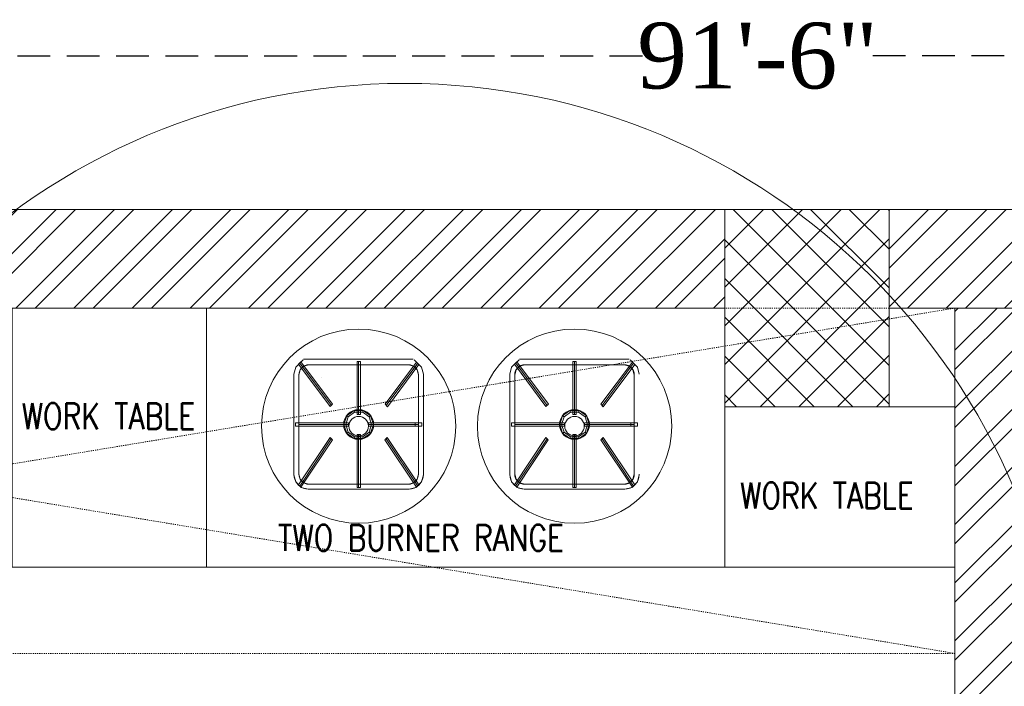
# Model space of a CAD drawing. Header units: inches. Extents: x 127277 to 158499, y 12149 to 20675.
# Tile 21 of 29: x 127785 to 127875, y 19625 to 19686. Entities that reach past the tile are written whole.
import ezdxf

# ---------------------------------------------------------------- set-up
doc = ezdxf.new("R2010")
doc.units = ezdxf.units.IN
doc.header["$MEASUREMENT"] = 0
doc.header["$PDMODE"] = 34
doc.linetypes.add('HIDDEN', pattern=[0.375, 0.25, -0.125])
for name, color, linetype, lineweight in [('00-GRIDTEXT', 1, 'Continuous', 13), ('KIT TEXT.', 5, 'Continuous', 5), ('PD_BRICK WALL_115', 134, 'Continuous', 30), ('PD_COLUMN', 2, 'Continuous', 60), ('PD_HATCH', 45, 'Continuous', 9), ('SH-SPRINKLAR', 1, 'Continuous', 0)]:
    doc.layers.add(name, color=color, linetype=linetype, lineweight=lineweight)
for name, color, linetype in [('KIT EQUIPMENT', 7, 'Continuous'), ('PD_DIMENSION', 101, 'Continuous'), ('PP-SPRINKLER', 1, 'Continuous')]:
    doc.layers.add(name, color=color, linetype=linetype)
doc.styles.add('ISO', font='isocp.shx', dxfattribs={"height": 250})
doc.styles.get("Standard").update_dxf_attribs({"font": 'times.ttf', "height": 4})
doc.dimstyles.new('Copy of MONTY-1', dxfattribs={"dimtxt": 6, "dimasz": 6, "dimexe": 1.625, "dimexo": 9.125, "dimgap": 0.09, "dimtad": 0, "dimdec": 1, "dimzin": 0, "dimdsep": 46, "dimlunit": 4, "dimtxsty": 'Standard', "dimblk": 'OBLIQUE', "dimcen": 1.125, "dimadec": 0, "dimazin": 0, "dimtfac": 1, "dimtdec": 1, "dimtofl": 0, "dimtmove": 0, "dimatfit": 3, "dimfxl": 7, "dimfxlon": 1, "dimtolj": 1, "dimtzin": 0, "dimlwe": 15, "dimarcsym": 1})

# ---------------------------------------------------------------- blocks, each defined once
blk = doc.blocks.new('A$C6E471120')
at = {"layer": 'KIT EQUIPMENT', "color": 251, "linetype": 'HIDDEN', "lineweight": 5, "ltscale": 0.025}
for p, q in [((0, -800), (-4838.7, 0)), ((-4838.7, -800), (0, 0))]:
    blk.add_line(p, q, dxfattribs=at)
at = {"layer": 'KIT EQUIPMENT', "color": 251, "lineweight": 5}
for p, q in [((-1509.8, -119.8, -370.3), (-1526.9, -136.9, -370.3)), ((-1517.5, -127.6, -1064.6), (-1444.5, -225.7, -717.4)), ((-1508.1, -134.4, -370.3), (-1516.5, -142.9, -370.3)), ((-1508.1, -134.4, -416.6), (-1516.5, -142.9, -416.6)), ((-1254.8, -118.3, -416.6), (-1509, -118.3, -416.6)), ((-1496.5, -131.3, -370.3), (-1508.1, -134.4, -370.3)), ((-1496.5, -131.3, -416.6), (-1508.1, -134.4, -416.6)), ((-1265.9, -131.3, -370.3), (-1496.5, -131.3, -370.3)), ((-1265.9, -131.3, -416.6), (-1496.5, -131.3, -416.6)), ((-1265.9, -131.3, -1064.6), (-1496.5, -131.3, -1064.6)), ((-1381.2, -246.6, -717.4), (-1381.2, -125.5, -1064.6)), ((-1317.5, -225.8, -717.4), (-1244.4, -127.7, -1064.6)), ((-1254.4, -134.4, -370.3), (-1265.9, -131.3, -370.3)), ((-1254.4, -134.4, -416.6), (-1265.9, -131.3, -416.6)), ((-1245.9, -142.9, -370.3), (-1254.4, -134.4, -370.3)), ((-1245.9, -142.9, -416.6), (-1254.4, -134.4, -416.6)), ((-1235.5, -136.9, -370.3), (-1252.7, -119.8, -370.3)), ((-1009.8, -119.8, -370.3), (-1026.9, -136.9, -370.3)), ((-1017.5, -127.6, -1064.6), (-944.5, -225.7, -717.4)), ((-1008.1, -134.4, -370.3), (-1016.5, -142.9, -370.3)), ((-1008.1, -134.4, -416.6), (-1016.5, -142.9, -416.6)), ((-754.8, -118.3, -416.6), (-1009, -118.3, -416.6)), ((-996.5, -131.3, -370.3), (-1008.1, -134.4, -370.3)), ((-996.5, -131.3, -416.6), (-1008.1, -134.4, -416.6)), ((-765.9, -131.3, -370.3), (-996.5, -131.3, -370.3)), ((-765.9, -131.3, -416.6), (-996.5, -131.3, -416.6)), ((-765.9, -131.3, -1064.6), (-996.5, -131.3, -1064.6)), ((-881.2, -246.6, -717.4), (-881.2, -125.5, -1064.6)), ((-817.5, -225.8, -717.4), (-744.4, -127.7, -1064.6)), ((-754.4, -134.4, -370.3), (-765.9, -131.3, -370.3)), ((-754.4, -134.4, -416.6), (-765.9, -131.3, -416.6)), ((-745.9, -142.9, -370.3), (-754.4, -134.4, -370.3)), ((-745.9, -142.9, -416.6), (-754.4, -134.4, -416.6)), ((-735.5, -136.9, -370.3), (-752.7, -119.8, -370.3)), ((-1526.9, -136.9, -370.3), (-1531.2, -152.9, -370.3)), ((-1531.2, -152.9, -370.3), (-1531.2, -386.6, 324)), ((-1531.2, -154.5, -1064.6), (-1531.2, -385, -370.3)), ((-1516.5, -142.9, -370.3), (-1519.6, -154.5, -370.3)), ((-1516.5, -142.9, -416.6), (-1519.6, -154.5, -416.6)), ((-1519.6, -154.5, -370.3), (-1519.6, -385, 324)), ((-1519.6, -154.5, -1064.6), (-1519.6, -385, -370.3)), ((-1242.8, -154.5, -370.3), (-1245.9, -142.9, -370.3)), ((-1242.8, -154.5, -416.6), (-1245.9, -142.9, -416.6)), ((-1242.8, -154.5, -1064.6), (-1242.8, -385, -370.3)), ((-1242.8, -154.5, -370.3), (-1242.8, -385, 324)), ((-1242.8, -385, 324), (-1242.8, -154.5, -370.3)), ((-1231.2, -152.9, -370.3), (-1235.5, -136.9, -370.3)), ((-1231.2, -386.6, 324), (-1231.2, -152.9, -370.3)), ((-1231.2, -152.9, -370.3), (-1231.2, -386.6, 324)), ((-1231.2, -385, -370.3), (-1231.2, -154.5, -1064.6)), ((-1231.2, -154.5, -1064.6), (-1231.2, -385, -370.3)), ((-1026.9, -136.9, -370.3), (-1031.2, -152.9, -370.3)), ((-1031.2, -152.9, -370.3), (-1031.2, -386.6, 324)), ((-1031.2, -154.5, -1064.6), (-1031.2, -385, -370.3)), ((-1016.5, -142.9, -370.3), (-1019.6, -154.5, -370.3)), ((-1016.5, -142.9, -416.6), (-1019.6, -154.5, -416.6)), ((-1019.6, -154.5, -370.3), (-1019.6, -385, 324)), ((-1019.6, -154.5, -1064.6), (-1019.6, -385, -370.3)), ((-742.8, -154.5, -370.3), (-745.9, -142.9, -370.3)), ((-742.8, -154.5, -416.6), (-745.9, -142.9, -416.6)), ((-742.8, -154.5, -1064.6), (-742.8, -385, -370.3)), ((-742.8, -154.5, -370.3), (-742.8, -385, 324)), ((-742.8, -385, 324), (-742.8, -154.5, -370.3)), ((-731.2, -152.9, -370.3), (-735.5, -136.9, -370.3)), ((-1405.5, -252.1, -46.3), (-1390.5, -241.2, -46.3)), ((-1390.5, -241.2, -46.3), (-1371.9, -241.2, -46.3)), ((-1371.9, -241.2, -46.3), (-1356.9, -252.1, -46.3)), ((-905.5, -252.1, -46.3), (-890.5, -241.2, -46.3)), ((-890.5, -241.2, -46.3), (-871.9, -241.2, -46.3)), ((-871.9, -241.2, -46.3), (-856.9, -252.1, -46.3)), ((-1404.4, -269.8, -717.4), (-1519.6, -269.8, -717.4)), ((-1411.3, -269.8, -46.3), (-1405.5, -252.1, -46.3)), ((-1405.5, -287.4, -46.3), (-1411.3, -269.8, -46.3)), ((-1242.8, -269.8, -717.4), (-1358.1, -269.8, -717.4)), ((-1356.9, -252.1, -46.3), (-1351.2, -269.8, -46.3)), ((-1351.2, -269.8, -46.3), (-1356.9, -287.4, -46.3)), ((-904.4, -269.8, -717.4), (-1019.6, -269.8, -717.4)), ((-911.3, -269.8, -46.3), (-905.5, -252.1, -46.3)), ((-905.5, -287.4, -46.3), (-911.3, -269.8, -46.3)), ((-742.8, -269.8, -717.4), (-858.1, -269.8, -717.4)), ((-856.9, -252.1, -46.3), (-851.2, -269.8, -46.3)), ((-851.2, -269.8, -46.3), (-856.9, -287.4, -46.3)), ((-1390.5, -298.3, -46.3), (-1405.5, -287.4, -46.3)), ((-1381.2, -414, -370.3), (-1381.2, -292.9, -717.4)), ((-1356.9, -287.4, -46.3), (-1371.9, -298.3, -46.3)), ((-890.5, -298.3, -46.3), (-905.5, -287.4, -46.3)), ((-881.2, -414, -370.3), (-881.2, -292.9, -717.4)), ((-856.9, -287.4, -46.3), (-871.9, -298.3, -46.3)), ((-1517.6, -412.3, -370.3), (-1444.6, -302.6, -717.4)), ((-1371.9, -298.3, -46.3), (-1390.5, -298.3, -46.3)), ((-1317.5, -302.7, -717.4), (-1244.5, -412.4, -370.3)), ((-1017.6, -412.3, -370.3), (-944.6, -302.6, -717.4)), ((-871.9, -298.3, -46.3), (-890.5, -298.3, -46.3)), ((-817.5, -302.7, -717.4), (-744.5, -412.4, -370.3)), ((-1531.2, -386.6, 324), (-1526.9, -402.6, 324)), ((-1519.6, -385, 324), (-1516.5, -396.6, 324)), ((-1245.9, -396.6, 324), (-1242.8, -385, 324)), ((-1235.5, -402.6, 324), (-1231.2, -386.6, 324)), ((-1031.2, -386.6, 324), (-1026.9, -402.6, 324)), ((-1019.6, -385, 324), (-1016.5, -396.6, 324)), ((-745.9, -396.6, 324), (-742.8, -385, 324)), ((-735.5, -402.6, 324), (-731.2, -386.6, 324)), ((-1526.9, -402.6, 324), (-1514.1, -415.5, 324)), ((-1516.5, -396.6, 324), (-1508.1, -405.1, 324)), ((-1508.1, -405.1, 324), (-1496.5, -408.2, 324)), ((-1496.5, -408.2, 324), (-1265.9, -408.2, 324)), ((-1496.5, -408.2, -370.3), (-1265.9, -408.2, -370.3)), ((-1265.9, -408.2, 324), (-1254.4, -405.1, 324)), ((-1254.4, -405.1, 324), (-1245.9, -396.6, 324)), ((-1248.4, -415.5, 324), (-1235.5, -402.6, 324)), ((-1026.9, -402.6, 324), (-1014.1, -415.5, 324)), ((-1016.5, -396.6, 324), (-1008.1, -405.1, 324)), ((-1008.1, -405.1, 324), (-996.5, -408.2, 324)), ((-996.5, -408.2, 324), (-765.9, -408.2, 324)), ((-996.5, -408.2, -370.3), (-765.9, -408.2, -370.3)), ((-765.9, -408.2, 324), (-754.4, -405.1, 324)), ((-754.4, -405.1, 324), (-745.9, -396.6, 324)), ((-748.4, -415.5, 324), (-735.5, -402.6, 324)), ((-1514.1, -415.5, 324), (-1498, -419.8, 324)), ((-1264.4, -419.8, 324), (-1498, -419.8, 324)), ((-1498, -419.8, 324), (-1264.4, -419.8, 324)), ((-1264.4, -419.8, 324), (-1498, -419.8, 324)), ((-1265.9, -419.8, -370.3), (-1496.5, -419.8, -370.3)), ((-1496.5, -419.8, -370.3), (-1265.9, -419.8, -370.3)), ((-1264.4, -419.8, 324), (-1248.4, -415.5, 324)), ((-1014.1, -415.5, 324), (-998, -419.8, 324)), ((-764.4, -419.8, 324), (-998, -419.8, 324)), ((-998, -419.8, 324), (-764.4, -419.8, 324)), ((-764.4, -419.8, 324), (-998, -419.8, 324)), ((-765.9, -419.8, -370.3), (-996.5, -419.8, -370.3)), ((-996.5, -419.8, -370.3), (-765.9, -419.8, -370.3)), ((-764.4, -419.8, 324), (-748.4, -415.5, 324))]:
    blk.add_line(p, q, dxfattribs=at)
at = {"layer": 'KIT EQUIPMENT', "color": 251, "linetype": 'HIDDEN', "lineweight": 5, "ltscale": 0.025}
blk.add_lwpolyline([(0, -800), (-4838.7, -800), (-4838.7, 0), (0, 0)], close=True, dxfattribs=at)
at = {"layer": 'KIT EQUIPMENT', "color": 251, "lineweight": 5}
for points in [[(-1733.4, -600), (-2183.4, -600), (-2183.4, 0), (-1733.4, 0)], [(-1733.4, -600), (-1733.4, 0), (-533.4, 0), (-533.4, -600)], [(-533.4, -228.6), (0, -228.6), (0, -600), (-533.4, -600)]]:
    blk.add_lwpolyline(points, close=True, dxfattribs=at)
for centre, radius in [((-1381.2, -273.6), 225), ((-881.2, -273.6), 225), ((-1381.2, -269.8, -717.4), 34.7), ((-881.2, -269.8, -717.4), 34.7), ((-1381.2, -273.6), 22.7), ((-881.2, -273.6), 22.7)]:
    blk.add_circle(centre, radius, dxfattribs=at)
for centre, radius, start, end in [((-1496.5, -154.5, -1064.6), 23.1, 90, 180), ((-1265.9, -154.5, -1064.6), 23.1, 0, 90), ((-996.5, -154.5, -1064.6), 23.1, 90, 180), ((-765.9, -154.5, -1064.6), 23.1, 0, 90), ((-1496.5, -385, -370.3), 34.7, 180, 270), ((-1496.5, -385, -370.3), 23.1, 180, 270), ((-1265.9, -385, -370.3), 23.1, 270, 0), ((-1265.9, -385, -370.3), 34.7, 270, 0), ((-996.5, -385, -370.3), 34.7, 180, 270), ((-996.5, -385, -370.3), 23.1, 180, 270), ((-765.9, -385, -370.3), 23.1, 270, 0), ((-765.9, -385, -370.3), 34.7, 270, 0)]:
    blk.add_arc(centre, radius, start, end, dxfattribs=at)
for points in [[(-1520.3, -130.3, -347.1), (-1514.8, -124.9, -347.1), (-1441.8, -223), (-1447.3, -228.4)], [(-1447.3, -228.4, -15.4), (-1441.8, -223, -15.4), (-1514.8, -124.9, -362.6), (-1520.3, -130.3, -362.6)], [(-1520.3, -130.3, -362.6), (-1514.8, -124.9, -362.6), (-1514.8, -124.9, -362.6)], [(-1520.3, -130.3, -347.1), (-1520.3, -130.3, -362.6), (-1514.8, -124.9, -362.6), (-1514.8, -124.9, -347.1)], [(-1520.3, -130.3, -347.1), (-1520.3, -130.3, -347.1), (-1447.3, -228.4)], [(-1447.3, -228.4), (-1447.3, -228.4, -15.4), (-1520.3, -130.3, -362.6), (-1520.3, -130.3, -347.1)], [(-1514.8, -124.9, -362.6), (-1514.8, -124.9, -362.6), (-1441.8, -223, -15.4)], [(-1514.8, -124.9, -347.1), (-1514.8, -124.9, -362.6), (-1441.8, -223, -15.4), (-1441.8, -223)], [(-1384.9, -123.6, -347.1), (-1377.2, -123.6, -347.1), (-1377.2, -246.8), (-1384.9, -246.8)], [(-1384.9, -123.6, -347.1), (-1384.9, -123.6, -347.1), (-1384.9, -246.8)], [(-1384.9, -246.8, -15.4), (-1377.2, -246.8, -15.4), (-1377.2, -123.6, -362.6), (-1384.9, -123.6, -362.6)], [(-1384.9, -246.8), (-1384.9, -246.8, -15.4), (-1384.9, -123.6, -362.6), (-1384.9, -123.6, -347.1)], [(-1377.2, -123.6, -362.6), (-1377.2, -123.6, -362.6), (-1377.2, -246.8, -15.4)], [(-1377.2, -123.6, -347.1), (-1377.2, -123.6, -362.6), (-1377.2, -246.8, -15.4), (-1377.2, -246.8)], [(-1247.2, -125, -347.1), (-1241.7, -130.4, -347.1), (-1314.7, -228.5), (-1320.2, -223)], [(-1247.2, -125, -347.1), (-1247.2, -125, -347.1), (-1320.2, -223)], [(-1320.2, -223, -15.4), (-1314.7, -228.5, -15.4), (-1241.7, -130.4, -362.6), (-1247.2, -125, -362.6)], [(-1320.2, -223), (-1320.2, -223, -15.4), (-1247.2, -125, -362.6), (-1247.2, -125, -347.1)], [(-1241.7, -130.4, -362.6), (-1241.7, -130.4, -362.6), (-1314.7, -228.5, -15.4)], [(-1241.7, -130.4, -347.1), (-1241.7, -130.4, -362.6), (-1314.7, -228.5, -15.4), (-1314.7, -228.5)], [(-1247.2, -125, -362.6), (-1241.7, -130.4, -362.6), (-1241.7, -130.4, -362.6)], [(-1247.2, -125, -347.1), (-1247.2, -125, -362.6), (-1241.7, -130.4, -362.6), (-1241.7, -130.4, -347.1)], [(-1020.3, -130.3, -347.1), (-1014.8, -124.9, -347.1), (-941.8, -223), (-947.3, -228.4)], [(-947.3, -228.4, -15.4), (-941.8, -223, -15.4), (-1014.8, -124.9, -362.6), (-1020.3, -130.3, -362.6)], [(-1020.3, -130.3, -362.6), (-1014.8, -124.9, -362.6), (-1014.8, -124.9, -362.6)], [(-1020.3, -130.3, -347.1), (-1020.3, -130.3, -362.6), (-1014.8, -124.9, -362.6), (-1014.8, -124.9, -347.1)], [(-1020.3, -130.3, -347.1), (-1020.3, -130.3, -347.1), (-947.3, -228.4)], [(-947.3, -228.4), (-947.3, -228.4, -15.4), (-1020.3, -130.3, -362.6), (-1020.3, -130.3, -347.1)], [(-1014.8, -124.9, -362.6), (-1014.8, -124.9, -362.6), (-941.8, -223, -15.4)], [(-1014.8, -124.9, -347.1), (-1014.8, -124.9, -362.6), (-941.8, -223, -15.4), (-941.8, -223)], [(-884.9, -123.6, -347.1), (-877.2, -123.6, -347.1), (-877.2, -246.8), (-884.9, -246.8)], [(-884.9, -123.6, -347.1), (-884.9, -123.6, -347.1), (-884.9, -246.8)], [(-884.9, -246.8, -15.4), (-877.2, -246.8, -15.4), (-877.2, -123.6, -362.6), (-884.9, -123.6, -362.6)], [(-884.9, -246.8), (-884.9, -246.8, -15.4), (-884.9, -123.6, -362.6), (-884.9, -123.6, -347.1)], [(-877.2, -123.6, -362.6), (-877.2, -123.6, -362.6), (-877.2, -246.8, -15.4)], [(-877.2, -123.6, -347.1), (-877.2, -123.6, -362.6), (-877.2, -246.8, -15.4), (-877.2, -246.8)], [(-747.2, -125, -347.1), (-741.7, -130.4, -347.1), (-814.7, -228.5), (-820.2, -223)], [(-747.2, -125, -347.1), (-747.2, -125, -347.1), (-820.2, -223)], [(-820.2, -223, -15.4), (-814.7, -228.5, -15.4), (-741.7, -130.4, -362.6), (-747.2, -125, -362.6)], [(-820.2, -223), (-820.2, -223, -15.4), (-747.2, -125, -362.6), (-747.2, -125, -347.1)], [(-741.7, -130.4, -362.6), (-741.7, -130.4, -362.6), (-814.7, -228.5, -15.4)], [(-741.7, -130.4, -347.1), (-741.7, -130.4, -362.6), (-814.7, -228.5, -15.4), (-814.7, -228.5)], [(-747.2, -125, -362.6), (-741.7, -130.4, -362.6), (-741.7, -130.4, -362.6)], [(-747.2, -125, -347.1), (-747.2, -125, -362.6), (-741.7, -130.4, -362.6), (-741.7, -130.4, -347.1)], [(-1467.2, -160.3, -910.3), (-1467.2, -160.3, -910.3), (-1467.2, -160.3, -1010.6), (-1467.2, -160.3, -910.3)], [(-967.2, -160.3, -910.3), (-967.2, -160.3, -910.3), (-967.2, -160.3, -1010.6), (-967.2, -160.3, -910.3)], [(-1447.3, -228.4), (-1441.8, -223), (-1441.8, -223, -15.4), (-1447.3, -228.4, -15.4)], [(-1320.2, -223), (-1314.7, -228.5), (-1314.7, -228.5, -15.4), (-1320.2, -223, -15.4)], [(-1320.2, -223), (-1320.2, -223), (-1320.2, -223, -15.4), (-1320.2, -223)], [(-947.3, -228.4), (-941.8, -223), (-941.8, -223, -15.4), (-947.3, -228.4, -15.4)], [(-820.2, -223), (-814.7, -228.5), (-814.7, -228.5, -15.4), (-820.2, -223, -15.4)], [(-820.2, -223), (-820.2, -223), (-820.2, -223, -15.4), (-820.2, -223)], [(-1447.3, -228.4), (-1447.3, -228.4), (-1447.3, -228.4, -15.4), (-1447.3, -228.4)], [(-1415.3, -269.8, -69.4), (-1411.3, -269.8, -46.3), (-1405.5, -252.1, -46.3), (-1408.8, -249.7, -69.4)], [(-1408.8, -249.7, -69.4), (-1405.5, -252.1, -46.3), (-1390.5, -241.2, -46.3), (-1391.8, -237.3, -69.4)], [(-1391.8, -237.3, -69.4), (-1390.5, -241.2, -46.3), (-1371.9, -241.2, -46.3), (-1370.7, -237.3, -69.4)], [(-1384.9, -246.8), (-1377.2, -246.8), (-1377.2, -246.8, -15.4), (-1384.9, -246.8, -15.4)], [(-1384.9, -246.8), (-1384.9, -246.8), (-1384.9, -246.8, -15.4), (-1384.9, -246.8)], [(-1370.7, -237.3, -69.4), (-1371.9, -241.2, -46.3), (-1356.9, -252.1, -46.3), (-1353.6, -249.7, -69.4)], [(-1353.6, -249.7, -69.4), (-1356.9, -252.1, -46.3), (-1351.2, -269.8, -46.3), (-1347.1, -269.8, -69.4)], [(-947.3, -228.4), (-947.3, -228.4), (-947.3, -228.4, -15.4), (-947.3, -228.4)], [(-915.3, -269.8, -69.4), (-911.3, -269.8, -46.3), (-905.5, -252.1, -46.3), (-908.8, -249.7, -69.4)], [(-908.8, -249.7, -69.4), (-905.5, -252.1, -46.3), (-890.5, -241.2, -46.3), (-891.8, -237.3, -69.4)], [(-891.8, -237.3, -69.4), (-890.5, -241.2, -46.3), (-871.9, -241.2, -46.3), (-870.7, -237.3, -69.4)], [(-884.9, -246.8), (-877.2, -246.8), (-877.2, -246.8, -15.4), (-884.9, -246.8, -15.4)], [(-884.9, -246.8), (-884.9, -246.8), (-884.9, -246.8, -15.4), (-884.9, -246.8)], [(-870.7, -237.3, -69.4), (-871.9, -241.2, -46.3), (-856.9, -252.1, -46.3), (-853.6, -249.7, -69.4)], [(-853.6, -249.7, -69.4), (-856.9, -252.1, -46.3), (-851.2, -269.8, -46.3), (-847.1, -269.8, -69.4)], [(-1527.4, -273.6, -702), (-1527.4, -265.9, -702), (-1404.4, -265.9, -702), (-1404.4, -273.6, -702)], [(-1404.4, -273.6, -717.4), (-1404.4, -265.9, -717.4), (-1527.4, -265.9, -717.4), (-1527.4, -273.6, -717.4)], [(-1527.4, -273.6, -15.4), (-1527.4, -265.9, -15.4), (-1527.4, -265.9, -15.4)], [(-1527.4, -273.6), (-1527.4, -273.6, -15.4), (-1527.4, -265.9, -15.4), (-1527.4, -265.9)], [(-1527.4, -265.9, -717.4), (-1527.4, -265.9, -717.4), (-1404.4, -265.9, -717.4)], [(-1527.4, -265.9, -702), (-1527.4, -265.9, -717.4), (-1404.4, -265.9, -717.4), (-1404.4, -265.9, -702)], [(-1527.4, -273.6, -702), (-1527.4, -273.6, -702), (-1404.4, -273.6, -702)], [(-1404.4, -273.6, -702), (-1404.4, -273.6, -717.4), (-1527.4, -273.6, -717.4), (-1527.4, -273.6, -702)], [(-1408.8, -289.8, -69.4), (-1405.5, -287.4, -46.3), (-1411.3, -269.8, -46.3), (-1415.3, -269.8, -69.4)], [(-1404.4, -273.6), (-1404.4, -265.9), (-1404.4, -265.9, -15.4), (-1404.4, -273.6, -15.4)], [(-1404.4, -273.6), (-1404.4, -273.6), (-1404.4, -273.6, -15.4), (-1404.4, -273.6)], [(-1235.1, -265.9), (-1235.1, -273.6), (-1358.1, -273.6), (-1358.1, -265.9)], [(-1235.1, -265.9), (-1235.1, -265.9), (-1358.1, -265.9)], [(-1358.1, -265.9), (-1358.1, -273.6), (-1358.1, -273.6, -15.4), (-1358.1, -265.9, -15.4)], [(-1358.1, -265.9), (-1358.1, -265.9), (-1358.1, -265.9, -15.4), (-1358.1, -265.9)], [(-1358.1, -265.9, -15.4), (-1358.1, -273.6, -15.4), (-1235.1, -273.6, -15.4), (-1235.1, -265.9, -15.4)], [(-1358.1, -265.9), (-1358.1, -265.9, -15.4), (-1235.1, -265.9, -15.4), (-1235.1, -265.9)], [(-1235.1, -273.6, -15.4), (-1235.1, -273.6, -15.4), (-1358.1, -273.6, -15.4)], [(-1235.1, -273.6), (-1235.1, -273.6, -15.4), (-1358.1, -273.6, -15.4), (-1358.1, -273.6)], [(-1347.1, -269.8, -69.4), (-1351.2, -269.8, -46.3), (-1356.9, -287.4, -46.3), (-1353.6, -289.8, -69.4)], [(-1250.5, -273.6, -15.4), (-1250.5, -265.9, -15.4), (-1250.5, -265.9, -15.4)], [(-1250.5, -273.6), (-1250.5, -273.6, -15.4), (-1250.5, -265.9, -15.4), (-1250.5, -265.9)], [(-1235.1, -265.9, -15.4), (-1235.1, -273.6, -15.4), (-1235.1, -273.6, -15.4)], [(-1235.1, -265.9), (-1235.1, -265.9, -15.4), (-1235.1, -273.6, -15.4), (-1235.1, -273.6)], [(-1027.4, -273.6, -702), (-1027.4, -265.9, -702), (-904.4, -265.9, -702), (-904.4, -273.6, -702)], [(-904.4, -273.6, -717.4), (-904.4, -265.9, -717.4), (-1027.4, -265.9, -717.4), (-1027.4, -273.6, -717.4)], [(-1027.4, -273.6, -15.4), (-1027.4, -265.9, -15.4), (-1027.4, -265.9, -15.4)], [(-1027.4, -273.6), (-1027.4, -273.6, -15.4), (-1027.4, -265.9, -15.4), (-1027.4, -265.9)], [(-1027.4, -265.9, -717.4), (-1027.4, -265.9, -717.4), (-904.4, -265.9, -717.4)], [(-1027.4, -265.9, -702), (-1027.4, -265.9, -717.4), (-904.4, -265.9, -717.4), (-904.4, -265.9, -702)], [(-1027.4, -273.6, -702), (-1027.4, -273.6, -702), (-904.4, -273.6, -702)], [(-904.4, -273.6, -702), (-904.4, -273.6, -717.4), (-1027.4, -273.6, -717.4), (-1027.4, -273.6, -702)], [(-908.8, -289.8, -69.4), (-905.5, -287.4, -46.3), (-911.3, -269.8, -46.3), (-915.3, -269.8, -69.4)], [(-904.4, -273.6), (-904.4, -265.9), (-904.4, -265.9, -15.4), (-904.4, -273.6, -15.4)], [(-904.4, -273.6), (-904.4, -273.6), (-904.4, -273.6, -15.4), (-904.4, -273.6)], [(-735.1, -265.9), (-735.1, -273.6), (-858.1, -273.6), (-858.1, -265.9)], [(-735.1, -265.9), (-735.1, -265.9), (-858.1, -265.9)], [(-858.1, -265.9), (-858.1, -273.6), (-858.1, -273.6, -15.4), (-858.1, -265.9, -15.4)], [(-858.1, -265.9), (-858.1, -265.9), (-858.1, -265.9, -15.4), (-858.1, -265.9)], [(-858.1, -265.9, -15.4), (-858.1, -273.6, -15.4), (-735.1, -273.6, -15.4), (-735.1, -265.9, -15.4)], [(-858.1, -265.9), (-858.1, -265.9, -15.4), (-735.1, -265.9, -15.4), (-735.1, -265.9)], [(-735.1, -273.6, -15.4), (-735.1, -273.6, -15.4), (-858.1, -273.6, -15.4)], [(-735.1, -273.6), (-735.1, -273.6, -15.4), (-858.1, -273.6, -15.4), (-858.1, -273.6)], [(-847.1, -269.8, -69.4), (-851.2, -269.8, -46.3), (-856.9, -287.4, -46.3), (-853.6, -289.8, -69.4)], [(-750.5, -273.6, -15.4), (-750.5, -265.9, -15.4), (-750.5, -265.9, -15.4)], [(-750.5, -273.6), (-750.5, -273.6, -15.4), (-750.5, -265.9, -15.4), (-750.5, -265.9)], [(-735.1, -265.9, -15.4), (-735.1, -273.6, -15.4), (-735.1, -273.6, -15.4)], [(-735.1, -265.9), (-735.1, -265.9, -15.4), (-735.1, -273.6, -15.4), (-735.1, -273.6)], [(-1391.8, -302.2, -69.4), (-1390.5, -298.3, -46.3), (-1405.5, -287.4, -46.3), (-1408.8, -289.8, -69.4)], [(-1377.2, -415.9, 347.1), (-1384.9, -415.9, 347.1), (-1384.9, -293.1), (-1377.2, -293.1)], [(-1377.2, -293.1), (-1384.9, -293.1), (-1384.9, -293.1, -15.4), (-1377.2, -293.1, -15.4)], [(-1377.2, -293.1, -15.4), (-1384.9, -293.1, -15.4), (-1384.9, -415.9, 331.7), (-1377.2, -415.9, 331.7)], [(-1384.9, -415.9, 331.7), (-1384.9, -415.9, 331.7), (-1384.9, -293.1, -15.4)], [(-1384.9, -415.9, 347.1), (-1384.9, -415.9, 331.7), (-1384.9, -293.1, -15.4), (-1384.9, -293.1)], [(-1377.2, -415.9, 347.1), (-1377.2, -415.9, 347.1), (-1377.2, -293.1)], [(-1377.2, -293.1), (-1377.2, -293.1), (-1377.2, -293.1, -15.4), (-1377.2, -293.1)], [(-1377.2, -293.1), (-1377.2, -293.1, -15.4), (-1377.2, -415.9, 331.7), (-1377.2, -415.9, 347.1)], [(-1353.6, -289.8, -69.4), (-1356.9, -287.4, -46.3), (-1371.9, -298.3, -46.3), (-1370.7, -302.2, -69.4)], [(-891.8, -302.2, -69.4), (-890.5, -298.3, -46.3), (-905.5, -287.4, -46.3), (-908.8, -289.8, -69.4)], [(-877.2, -415.9, 347.1), (-884.9, -415.9, 347.1), (-884.9, -293.1), (-877.2, -293.1)], [(-877.2, -293.1), (-884.9, -293.1), (-884.9, -293.1, -15.4), (-877.2, -293.1, -15.4)], [(-877.2, -293.1, -15.4), (-884.9, -293.1, -15.4), (-884.9, -415.9, 331.7), (-877.2, -415.9, 331.7)], [(-884.9, -415.9, 331.7), (-884.9, -415.9, 331.7), (-884.9, -293.1, -15.4)], [(-884.9, -415.9, 347.1), (-884.9, -415.9, 331.7), (-884.9, -293.1, -15.4), (-884.9, -293.1)], [(-877.2, -415.9, 347.1), (-877.2, -415.9, 347.1), (-877.2, -293.1)], [(-877.2, -293.1), (-877.2, -293.1), (-877.2, -293.1, -15.4), (-877.2, -293.1)], [(-877.2, -293.1), (-877.2, -293.1, -15.4), (-877.2, -415.9, 331.7), (-877.2, -415.9, 347.1)], [(-853.6, -289.8, -69.4), (-856.9, -287.4, -46.3), (-871.9, -298.3, -46.3), (-870.7, -302.2, -69.4)], [(-1514.9, -415, 347.1), (-1520.3, -409.6, 347.1), (-1447.3, -299.9), (-1441.9, -305.3)], [(-1441.9, -305.3, -15.4), (-1447.3, -299.9, -15.4), (-1520.3, -409.6, 331.7), (-1514.9, -415, 331.7)], [(-1520.3, -409.6, 331.7), (-1520.3, -409.6, 331.7), (-1447.3, -299.9, -15.4)], [(-1520.3, -409.6, 347.1), (-1520.3, -409.6, 331.7), (-1447.3, -299.9, -15.4), (-1447.3, -299.9)], [(-1514.9, -415, 347.1), (-1514.9, -415, 347.1), (-1441.9, -305.3)], [(-1441.9, -305.3), (-1441.9, -305.3, -15.4), (-1514.9, -415, 331.7), (-1514.9, -415, 347.1)], [(-1441.9, -305.3), (-1447.3, -299.9), (-1447.3, -299.9, -15.4), (-1441.9, -305.3, -15.4)], [(-1441.9, -305.3), (-1441.9, -305.3), (-1441.9, -305.3, -15.4), (-1441.9, -305.3)], [(-1370.7, -302.2, -69.4), (-1371.9, -298.3, -46.3), (-1390.5, -298.3, -46.3), (-1391.8, -302.2, -69.4)], [(-1241.8, -409.6, 347.1), (-1247.2, -415.1, 347.1), (-1320.3, -305.4), (-1314.8, -300)], [(-1314.8, -300), (-1320.3, -305.4), (-1320.3, -305.4, -15.4), (-1314.8, -300, -15.4)], [(-1314.8, -300, -15.4), (-1320.3, -305.4, -15.4), (-1247.2, -415.1, 331.7), (-1241.8, -409.6, 331.7)], [(-1247.2, -415.1, 331.7), (-1247.2, -415.1, 331.7), (-1320.3, -305.4, -15.4)], [(-1247.2, -415.1, 347.1), (-1247.2, -415.1, 331.7), (-1320.3, -305.4, -15.4), (-1320.3, -305.4)], [(-1241.8, -409.6, 347.1), (-1241.8, -409.6, 347.1), (-1314.8, -300)], [(-1314.8, -300), (-1314.8, -300), (-1314.8, -300, -15.4), (-1314.8, -300)], [(-1314.8, -300), (-1314.8, -300, -15.4), (-1241.8, -409.6, 331.7), (-1241.8, -409.6, 347.1)], [(-1014.9, -415, 347.1), (-1020.3, -409.6, 347.1), (-947.3, -299.9), (-941.9, -305.3)], [(-941.9, -305.3, -15.4), (-947.3, -299.9, -15.4), (-1020.3, -409.6, 331.7), (-1014.9, -415, 331.7)], [(-1020.3, -409.6, 331.7), (-1020.3, -409.6, 331.7), (-947.3, -299.9, -15.4)], [(-1020.3, -409.6, 347.1), (-1020.3, -409.6, 331.7), (-947.3, -299.9, -15.4), (-947.3, -299.9)], [(-1014.9, -415, 347.1), (-1014.9, -415, 347.1), (-941.9, -305.3)], [(-941.9, -305.3), (-941.9, -305.3, -15.4), (-1014.9, -415, 331.7), (-1014.9, -415, 347.1)], [(-941.9, -305.3), (-947.3, -299.9), (-947.3, -299.9, -15.4), (-941.9, -305.3, -15.4)], [(-941.9, -305.3), (-941.9, -305.3), (-941.9, -305.3, -15.4), (-941.9, -305.3)], [(-870.7, -302.2, -69.4), (-871.9, -298.3, -46.3), (-890.5, -298.3, -46.3), (-891.8, -302.2, -69.4)], [(-741.8, -409.6, 347.1), (-747.2, -415.1, 347.1), (-820.3, -305.4), (-814.8, -300)], [(-814.8, -300), (-820.3, -305.4), (-820.3, -305.4, -15.4), (-814.8, -300, -15.4)], [(-814.8, -300, -15.4), (-820.3, -305.4, -15.4), (-747.2, -415.1, 331.7), (-741.8, -409.6, 331.7)], [(-747.2, -415.1, 331.7), (-747.2, -415.1, 331.7), (-820.3, -305.4, -15.4)], [(-747.2, -415.1, 347.1), (-747.2, -415.1, 331.7), (-820.3, -305.4, -15.4), (-820.3, -305.4)], [(-741.8, -409.6, 347.1), (-741.8, -409.6, 347.1), (-814.8, -300)], [(-814.8, -300), (-814.8, -300), (-814.8, -300, -15.4), (-814.8, -300)], [(-814.8, -300), (-814.8, -300, -15.4), (-741.8, -409.6, 331.7), (-741.8, -409.6, 347.1)], [(-1514.9, -415, 331.7), (-1520.3, -409.6, 331.7), (-1520.3, -409.6, 331.7)], [(-1514.9, -415, 347.1), (-1514.9, -415, 331.7), (-1520.3, -409.6, 331.7), (-1520.3, -409.6, 347.1)], [(-1241.8, -409.6, 331.7), (-1247.2, -415.1, 331.7), (-1247.2, -415.1, 331.7)], [(-1241.8, -409.6, 347.1), (-1241.8, -409.6, 331.7), (-1247.2, -415.1, 331.7), (-1247.2, -415.1, 347.1)], [(-1014.9, -415, 331.7), (-1020.3, -409.6, 331.7), (-1020.3, -409.6, 331.7)], [(-1014.9, -415, 347.1), (-1014.9, -415, 331.7), (-1020.3, -409.6, 331.7), (-1020.3, -409.6, 347.1)], [(-741.8, -409.6, 331.7), (-747.2, -415.1, 331.7), (-747.2, -415.1, 331.7)], [(-741.8, -409.6, 347.1), (-741.8, -409.6, 331.7), (-747.2, -415.1, 331.7), (-747.2, -415.1, 347.1)], [(-1377.2, -415.9, 331.7), (-1384.9, -415.9, 331.7), (-1384.9, -415.9, 331.7)], [(-1377.2, -415.9, 347.1), (-1377.2, -415.9, 331.7), (-1384.9, -415.9, 331.7), (-1384.9, -415.9, 347.1)], [(-877.2, -415.9, 331.7), (-884.9, -415.9, 331.7), (-884.9, -415.9, 331.7)], [(-877.2, -415.9, 347.1), (-877.2, -415.9, 331.7), (-884.9, -415.9, 331.7), (-884.9, -415.9, 347.1)]]:
    blk.add_3dface(points, dxfattribs=at)
at = {"layer": 'KIT TEXT.', "color": 251, "char_height": 60.175, "attachment_point": 7, "style": 'ISO'}
for s, insert, width in [('\\pi300.49;{\\Fromans|c0;\\W0.8;WORK TABLE}', (-5067.8, -328.1, 488.6), 1050.284), ('{\\Fromans|c0;\\W0.8;WORK TABLE }', (-2161.9, -280.4, 488.6), 1100.284), ('{\\Fromans|c0;\\W0.8;WORK TABLE }', (-497.9, -464.4, 488.6), 1100.284), ('{\\Fromans|c0;\\W0.8;TWO BURNER RANGE }', (-1567.9, -562.2, 118.3), 1100.284)]:
    blk.add_mtext(s, dxfattribs=dict(at, insert=insert, width=width))
blk = doc.blocks.new('_OBLIQUE')
at = {"color": 251, "linetype": 'ByBlock'}
blk.add_line((-0.5, -0.5), (0.5, 0.5), dxfattribs=at)
blk = doc.blocks.new('*D698')
at = {"layer": 'Defpoints', "color": 0, "transparency": 16777216}
for p in [(139780.658, 19602.741), (138682.658, 19579.754), (139780.658, 19570.754)]:
    blk.add_point(p, dxfattribs=at)
at = {"layer": 'PD_DIMENSION', "color": 0, "linetype": 'HIDDEN', "lineweight": 15, "ltscale": 12, "transparency": 16777216}
for p, q in [((138682.658, 19584.754), (138682.658, 19604.241)), ((139780.658, 19575.754), (139780.658, 19604.241))]:
    blk.add_line(p, q, dxfattribs=at)
at = {"layer": 'PD_DIMENSION', "color": 0, "linetype": 'HIDDEN', "lineweight": -2, "ltscale": 12, "transparency": 16777216}
for p, q in [((138682.658, 19602.741), (139221.262, 19602.741)), ((139780.658, 19602.741), (139242.053, 19602.741))]:
    blk.add_line(p, q, dxfattribs=at)
at = {"layer": 'PD_DIMENSION', "color": 0, "lineweight": -2, "transparency": 16777216, "xscale": 2, "yscale": 2, "zscale": 2, "rotation": 180}
blk.add_blockref('_OBLIQUE', (138682.658, 19602.741), dxfattribs=at)
at = {"layer": 'PD_DIMENSION', "color": 0, "lineweight": -2, "transparency": 16777216, "xscale": 2, "yscale": 2, "zscale": 2}
blk.add_blockref('_OBLIQUE', (139780.658, 19602.741), dxfattribs=at)
at = {"layer": 'PD_DIMENSION', "color": 0, "lineweight": 5, "transparency": 16777216, "insert": (139231.658, 19602.741), "char_height": 6, "attachment_point": 5}
blk.add_mtext('\\A1;91\'-6"', dxfattribs=at)
blk = doc.blocks.new('PP-CEILING PENDANT')
at = {"layer": 'SH-SPRINKLAR', "color": 8, "lineweight": 5}
blk.add_circle((0, 0), 1700, dxfattribs=at)
blk = doc.blocks.new('FIRST FLOOR')
at = {"layer": 'PD_HATCH', "lineweight": 5}
h = blk.add_hatch(dxfattribs=at)
h.set_pattern_fill('ANSI32', color=251, scale=10)
h.set_pattern_definition([(45, (138679.5072, 18754.504), (-2.65165, 2.65165), []), (45, (138681.275, 18754.504), (-2.65165, 2.65165), [])])
h.paths.add_polyline_path([(138682.658, 18797.254), (138673.658, 18797.254), (138673.658, 18715.754), (138682.658, 18715.754)])
h.paths.add_polyline_path([(139044.158, 18649.754), (138874.658, 18649.754), (138874.658, 18640.754), (139044.158, 18640.754)])
h.paths.add_polyline_path([(139228.658, 18649.754), (139059.158, 18649.754), (139059.158, 18640.754), (139228.658, 18640.754)])
h.paths.add_polyline_path([(138682.658, 19513.754), (138673.658, 19513.754), (138673.658, 19432.254), (138682.658, 19432.254)])
h.paths.add_polyline_path([(138682.658, 19417.254), (138673.658, 19417.254), (138673.658, 19277.254), (138682.658, 19277.254)])
h.paths.add_polyline_path([(138682.658, 19262.254), (138673.658, 19262.254), (138673.658, 19122.254), (138682.658, 19122.254)])
h.paths.add_polyline_path([(138682.658, 19107.254), (138673.658, 19107.254), (138673.658, 18967.254), (138682.658, 18967.254)])
h.paths.add_polyline_path([(138682.658, 18952.254), (138673.658, 18952.254), (138673.658, 18812.254), (138682.658, 18812.254)])
h.paths.add_polyline_path([(139774.658, 19588.754), (139608.158, 19588.754), (139608.158, 19579.754), (139774.658, 19579.754)])
h.paths.add_polyline_path([(139593.158, 19588.754), (139428.158, 19588.754), (139428.158, 19579.754), (139593.158, 19579.754)])
h.paths.add_polyline_path([(139413.158, 19588.754), (139243.658, 19588.754), (139243.658, 19579.754), (139413.158, 19579.754)])
h.paths.add_polyline_path([(139228.658, 19588.754), (139059.158, 19588.754), (139059.158, 19579.754), (139228.658, 19579.754)])
h.paths.add_polyline_path([(138859.658, 19588.754), (138748.658, 19588.754), (138748.658, 19579.754), (138859.658, 19579.754)])
h.paths.add_polyline_path([(138733.658, 19588.754), (138673.658, 19588.754), (138673.658, 19528.754), (138682.658, 19528.754), (138682.658, 19579.754), (138733.658, 19579.754)])
h.paths.add_polyline_path([(138682.658, 18700.754), (138673.658, 18700.754), (138673.658, 18640.754), (138733.658, 18640.754), (138733.658, 18649.754), (138682.658, 18649.754)])
h.paths.add_polyline_path([(138859.658, 18649.754), (138748.658, 18649.754), (138748.658, 18640.754), (138859.658, 18640.754)])
h.paths.add_polyline_path([(139268.408, 18649.754), (139243.658, 18649.754), (139243.658, 18640.754), (139268.408, 18640.754)])
h.paths.add_polyline_path([(139413.158, 18649.754), (139388.408, 18649.754), (139388.408, 18640.754), (139413.158, 18640.754)])
h.paths.add_polyline_path([(139450.658, 18649.754), (139428.158, 18649.754), (139428.158, 18640.754), (139450.658, 18640.754)])
h.paths.add_polyline_path([(139593.158, 18649.754), (139570.658, 18649.754), (139570.658, 18640.754), (139593.158, 18640.754)])
h.paths.add_polyline_path([(139630.658, 18649.754), (139608.158, 18649.754), (139608.158, 18640.754), (139630.658, 18640.754)])
h.paths.add_polyline_path([(139774.658, 18649.754), (139750.658, 18649.754), (139750.658, 18640.754), (139774.658, 18640.754)])
h.paths.add_polyline_path([(139789.658, 18658.754), (139780.658, 18658.754)])
h.paths.add_polyline_path([(139789.658, 18797.254), (139780.658, 18797.254), (139780.658, 18658.754), (139789.658, 18658.754)])
h.paths.add_polyline_path([(139789.658, 18952.254), (139780.658, 18952.254), (139780.658, 18812.254), (139789.658, 18812.254)])
h.paths.add_polyline_path([(139789.658, 19262.254), (139780.658, 19262.254), (139780.658, 18967.254), (139789.658, 18967.254)])
h.paths.add_polyline_path([(139789.658, 19570.754), (139780.658, 19570.754), (139780.658, 19432.254), (139789.658, 19432.254)])
h.paths.add_polyline_path([(139771.658, 19429.254), (139666.658, 19429.254), (139666.658, 19420.254), (139771.658, 19420.254)])
h.paths.add_polyline_path([(139666.658, 19417.254), (139657.658, 19417.254), (139657.658, 19339.254), (139666.658, 19339.254)])
h.paths.add_polyline_path([(139657.658, 19429.254), (139585.658, 19429.254), (139585.658, 19420.254), (139657.658, 19420.254)])
h.paths.add_polyline_path([(139585.658, 19417.254), (139576.658, 19417.254), (139576.658, 19339.254), (139585.658, 19339.254)])
h.paths.add_polyline_path([(139576.658, 19429.254), (139495.658, 19429.254), (139495.658, 19327.254), (139522.658, 19327.254), (139522.658, 19336.254), (139504.658, 19336.254), (139504.658, 19420.254), (139576.658, 19420.254)])
h.paths.add_polyline_path([(139576.658, 19336.254), (139558.658, 19336.254), (139558.658, 19327.254), (139576.658, 19327.254)], flags=17)
h.paths.add_polyline_path([(139603.658, 19336.254), (139585.658, 19336.254), (139585.658, 19327.254), (139603.658, 19327.254)])
h.paths.add_polyline_path([(139657.658, 19336.254), (139639.658, 19336.254), (139639.658, 19327.254), (139657.658, 19327.254)])
h.paths.add_polyline_path([(139666.658, 19327.254), (139657.658, 19327.254), (139657.658, 19264.254), (139666.658, 19264.254)])
h.paths.add_polyline_path([(139789.658, 19278.254), (139780.658, 19278.254), (139780.658, 19277.254), (139789.658, 19277.254)])
h.paths.add_polyline_path([(139789.658, 19417.254), (139780.658, 19417.254), (139780.658, 19398.254), (139789.658, 19398.254)])
h.paths.add_polyline_path([(138911.408, 19579.754), (138911.408, 19588.754), (138874.658, 19588.754), (138874.658, 19579.754)])
h.paths.add_polyline_path([(139007.408, 19588.754), (139007.408, 19579.754), (139044.158, 19579.754), (139044.158, 19588.754)])
h = blk.add_hatch(dxfattribs=at)
h.set_pattern_fill('ANSI37', color=251, scale=20)
h.set_pattern_definition([(45, (284116.9407, 45358.2446), (-1.767766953, 1.767766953), []), (135, (284116.9407, 45358.2446), (-1.767766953, -1.767766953), [])])
h.paths.add_polyline_path([(139243.658, 19588.754), (139228.658, 19588.754), (139228.658, 19570.754), (139243.658, 19570.754)])
h = blk.add_hatch(dxfattribs=at)
h.set_pattern_fill('ANSI32', color=251, scale=10)
h.set_pattern_definition([(45, (139238.8868, 19346.3716), (-2.65165, 2.65165), []), (45, (139240.6546, 19346.3716), (-2.65165, 2.65165), [])])
h.paths.add_polyline_path([(139249.658, 19348.454), (139206.408, 19348.454), (139206.408, 19343.954), (139249.658, 19343.954)])
h.paths.add_polyline_path([(139164.408, 19348.454), (139121.158, 19348.454), (139121.158, 19343.954), (139164.408, 19343.954)], flags=17)
h.paths.add_polyline_path([(139207.658, 19260.754), (139207.658, 19265.254), (139121.158, 19265.254), (139121.158, 19420.754), (139044.158, 19420.754), (139044.158, 19364.754), (139082.158, 19364.754), (139082.158, 19369.254), (139048.658, 19369.254), (139048.658, 19416.254), (139116.658, 19416.254), (139116.658, 19369.254), (139112.158, 19369.254), (139112.158, 19364.754), (139116.658, 19364.754), (139116.658, 19316.754), (139112.158, 19316.754), (139112.158, 19312.254), (139116.658, 19312.254), (139116.658, 19265.254), (139060.658, 19265.254), (139060.658, 19260.754), (139194.158, 19260.754), (139194.158, 19254.754), (139198.658, 19254.754), (139198.658, 19260.754)])
h.paths.add_polyline_path([(139249.658, 19265.254), (139249.658, 19260.754), (139411.658, 19260.754), (139411.658, 19265.254), (139258.658, 19265.254), (139258.658, 19354.754), (139318.658, 19354.754), (139318.658, 19330.754), (139323.158, 19330.754), (139323.158, 19354.754), (139402.658, 19354.754), (139402.658, 19326.754), (139407.158, 19326.754), (139407.158, 19485.754), (139411.658, 19485.754), (139411.658, 19490.254), (139402.658, 19490.254), (139402.658, 19363.754), (139258.658, 19363.754), (139258.658, 19579.754), (139249.658, 19579.754)])
at = {"layer": 'PD_BRICK WALL_115', "color": 251, "lineweight": 5}
for p, q in [((139789.658, 19588.754), (139007.408, 19588.754)), ((139228.658, 19579.754), (139059.158, 19579.754)), ((139413.158, 19579.754), (139243.658, 19579.754))]:
    blk.add_line(p, q, dxfattribs=at)
blk.add_lwpolyline([(139411.658, 19265.254), (139258.658, 19265.254), (139258.658, 19354.754), (139318.658, 19354.754), (139318.658, 19330.754), (139323.158, 19330.754), (139323.158, 19354.754), (139402.658, 19354.754), (139402.658, 19326.754), (139407.158, 19326.754), (139407.158, 19485.754), (139411.658, 19485.754), (139411.658, 19490.254), (139402.658, 19490.254), (139402.658, 19363.754), (139258.658, 19363.754), (139258.658, 19579.754), (139249.658, 19579.754), (139249.658, 19265.254), (139249.658, 19265.254)], dxfattribs=at)
at = {"layer": 'PD_COLUMN', "color": 251, "lineweight": 5}
blk.add_lwpolyline([(139243.658, 19570.754), (139228.658, 19570.754), (139228.658, 19588.754), (139243.658, 19588.754)], close=True, dxfattribs=at)
at = {"layer": '00-GRIDTEXT', "color": 8, "xscale": 0.03937007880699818, "yscale": 0.03937007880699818, "zscale": 0.03937007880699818}
blk.add_blockref('A$C6E471120', (139249.658, 19579.754), dxfattribs=at)
at = {"layer": 'PD_DIMENSION', "color": 251, "linetype": 'HIDDEN', "lineweight": 5, "ltscale": 12}
dim = blk.add_linear_dim(base=(139780.658, 19602.741), p1=(138682.658, 19579.754), p2=(139780.658, 19570.754), dimstyle='Copy of MONTY-1', override={"dimasz": 2, "dimexe": 1.5, "dimexo": 5, "dimtmove": 1, "dimfxl": 60}, dxfattribs=at)
dim.commit()
dim.dimension.update_dxf_attribs({"geometry": '*D698', "text_midpoint": (139231.658, 19602.741)})

msp = doc.modelspace()

# ---------------------------------------------------------------- block references
at = {"color": 8}
msp.add_blockref('FIRST FLOOR', (-11379.164, 79.928), dxfattribs=at)

# ---------------------------------------------------------------- next in the draw order: block references
at = {"layer": 'PP-SPRINKLER', "xscale": -0.0354331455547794, "yscale": 0.0354331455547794, "zscale": 35.43314555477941, "rotation": 180}
msp.add_blockref('PP-CEILING PENDANT', (127820.309, 19619.932), dxfattribs=at)

doc.saveas('drawing.dxf')
